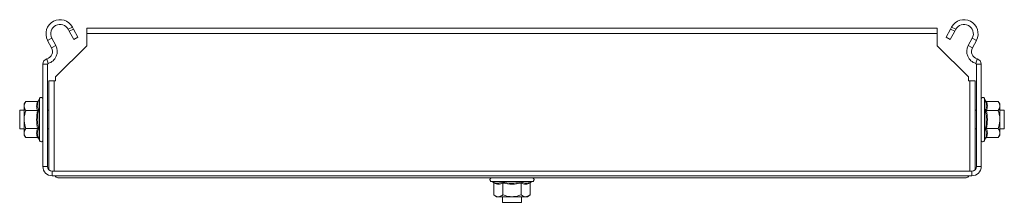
# Model space of a CAD drawing. Header units: millimetres. Extents: x -222 to 2166, y -665 to -42.
# Tile 2 of 8: x -144 to 171, y -139 to -80. Entities that reach past the tile are written whole.
import ezdxf

# ---------------------------------------------------------------- set-up
doc = ezdxf.new("R2010")
doc.units = ezdxf.units.MM

msp = doc.modelspace()

# ---------------------------------------------------------------- linework, layer by layer
at = {"color": 7, "linetype": 'Continuous', "lineweight": 0}
for p, q in [((-127.02, -82.76), (-128.35, -83.47)), ((149.46, -84.78), (-122.45, -84.78)), ((155.36, -83.47), (154.03, -82.76)), ((-133.64, -86.29), (-134.97, -87)), ((161.98, -87), (160.65, -86.29)), ((-133.69, -89.38), (-132.37, -88.67)), ((159.38, -88.67), (160.71, -89.38)), ((-135.2, -92.95), (-134.78, -94.39)), ((162.21, -92.95), (161.79, -94.39)), ((-134.99, -94.68), (-136.49, -94.68)), ((163.51, -94.68), (162.01, -94.68)), ((-132.89, -99.97), (-132.89, -128.88)), ((159.9, -99.97), (159.9, -128.88)), ((-137.59, -112.38), (-137.59, -105.65)), ((164.61, -105.65), (164.61, -119.1)), ((-137.59, -119.1), (-137.59, -112.38)), ((-136.49, -127.38), (-134.99, -127.38)), ((-133.49, -128.88), (-133.49, -130.38)), ((160.51, -130.38), (160.51, -128.88)), ((162.01, -127.38), (163.51, -127.38)), ((20.23, -132.18), (6.78, -132.18))]:
    msp.add_line(p, q, dxfattribs=at)
at = {"color": 7, "linetype": 'Continuous', "lineweight": 15}
for p, q in [((-128.35, -83.47), (-128.02, -84.08)), ((-128.02, -84.08), (-126.69, -83.38)), ((-126.61, -86.73), (-128.02, -84.08)), ((-127.02, -82.76), (-126.69, -83.38)), ((-126.69, -83.38), (-125.28, -86.02)), ((149.46, -83.08), (-122.45, -83.08)), ((-122.45, -84.78), (-122.45, -83.08)), ((-122.45, -88.72), (-122.45, -84.78)), ((149.46, -83.08), (149.46, -84.78)), ((149.46, -84.78), (149.46, -88.72)), ((152.29, -86.02), (153.71, -83.38)), ((155.03, -84.08), (153.62, -86.73)), ((153.71, -83.38), (154.03, -82.76)), ((153.71, -83.38), (155.03, -84.08)), ((155.03, -84.08), (155.36, -83.47)), ((-133.69, -89.38), (-134.97, -87)), ((-132.37, -88.67), (-133.64, -86.29)), ((-125.28, -86.02), (-126.61, -86.73)), ((153.62, -86.73), (152.29, -86.02)), ((160.65, -86.29), (159.38, -88.67)), ((161.98, -87), (160.71, -89.38)), ((-132.45, -98.72), (-122.45, -88.72)), ((149.46, -88.72), (159.46, -98.72)), ((-136.49, -127.38), (-136.49, -94.68)), ((-134.99, -127.38), (-134.99, -94.68)), ((162.01, -94.68), (162.01, -127.38)), ((163.51, -94.68), (163.51, -127.38)), ((-134.59, -99.97), (-134.59, -128.4)), ((-134.59, -99.97), (-132.89, -99.97)), ((-132.89, -99.97), (-132.45, -99.97)), ((-132.45, -99.97), (-132.45, -98.72)), ((159.46, -98.72), (159.46, -99.97)), ((159.46, -99.97), (159.9, -99.97)), ((159.9, -99.97), (161.6, -99.97)), ((161.6, -99.97), (161.6, -128.4)), ((-141.89, -106.6), (-142.49, -107.38)), ((-138.21, -106.6), (-141.89, -106.6)), ((-137.59, -105.65), (-137.84, -106.31)), ((164.85, -106.31), (164.61, -105.65)), ((165.22, -106.6), (168.91, -106.6)), ((169.51, -107.38), (168.91, -106.6)), ((-142.49, -109.38), (-143.89, -109.38)), ((-143.89, -109.38), (-143.89, -115.38)), ((-142.49, -107.38), (-142.49, -108.05)), ((-142.49, -112.38), (-142.49, -108.05)), ((-138.21, -109.49), (-141.89, -109.49)), ((-134.59, -109.38), (-134.99, -109.38)), ((162.01, -109.38), (161.6, -109.38)), ((165.22, -109.49), (168.91, -109.49)), ((169.51, -108.05), (169.51, -107.38)), ((169.51, -112.38), (169.51, -108.05)), ((170.9, -109.38), (169.51, -109.38)), ((170.9, -112.38), (170.9, -109.38)), ((-142.49, -112.38), (-142.49, -116.71)), ((169.51, -116.71), (169.51, -112.38)), ((170.9, -115.38), (170.9, -112.38)), ((-143.89, -115.38), (-142.49, -115.38)), ((-138.21, -115.26), (-141.89, -115.26)), ((-134.99, -115.38), (-134.59, -115.38)), ((161.6, -115.38), (162.01, -115.38)), ((165.22, -115.26), (168.91, -115.26)), ((169.51, -115.38), (170.9, -115.38)), ((-142.49, -116.71), (-142.49, -117.38)), ((-142.49, -117.38), (-141.89, -118.15)), ((-138.21, -118.15), (-141.89, -118.15)), ((-137.84, -118.44), (-137.59, -119.1)), ((164.61, -119.1), (164.85, -118.44)), ((165.22, -118.15), (168.91, -118.15)), ((168.91, -118.15), (169.51, -117.38)), ((169.51, -117.38), (169.51, -116.71)), ((160.51, -128.88), (-133.49, -128.88)), ((160.51, -130.38), (-133.49, -130.38)), ((-132.45, -130.58), (-132.45, -130.38)), ((158.4, -131.08), (-131.39, -131.08)), ((6.78, -132.18), (7.44, -132.42)), ((19.57, -132.42), (20.23, -132.18)), ((159.46, -130.38), (159.46, -130.58)), ((7.73, -132.79), (7.73, -136.48)), ((10.62, -132.79), (10.62, -136.48)), ((16.39, -132.79), (16.39, -136.48)), ((19.28, -132.79), (19.28, -136.48)), ((7.73, -136.48), (8.51, -137.08)), ((8.51, -137.08), (9.17, -137.08)), ((9.17, -137.08), (13.51, -137.08)), ((10.51, -137.08), (10.51, -138.88)), ((13.51, -137.08), (17.84, -137.08)), ((16.51, -138.88), (16.51, -137.08)), ((17.84, -137.08), (18.51, -137.08)), ((18.51, -137.08), (19.28, -136.48)), ((10.51, -138.88), (13.51, -138.88)), ((13.51, -138.88), (16.51, -138.88))]:
    msp.add_line(p, q, dxfattribs=at)
for centre, radius, start, end in [((-130.99, -84.88), 4.5, 28.0725, 208.0725), ((158.01, -84.88), 4.5, 331.9275, 151.9275), ((-130.99, -84.88), 3, 28.0725, 208.0725), ((158.01, -84.88), 3, 331.9275, 151.9275), ((-135.9, -90.55), 2.5, 286.2863, 28.0725), ((-135.9, -90.55), 4, 286.2863, 28.0725), ((162.91, -90.55), 4, 151.9275, 253.7137), ((162.91, -90.55), 2.5, 151.9275, 253.7137), ((-134.69, -94.68), 1.8, 106.2863, 180), ((-134.69, -94.68), 0.3, 106.2863, 180), ((161.71, -94.68), 0.3, 0, 73.7137), ((161.71, -94.68), 1.8, 0, 73.7137), ((-137.06, -105.84), 0.567, 0, 160), ((164.07, -105.84), 0.567, 20, 180), ((-137.06, -118.91), 0.567, 200, 0), ((164.07, -118.91), 0.567, 180, 340), ((-133.49, -127.38), 3, 180, 270), ((-133.49, -127.38), 1.5, 180, 270), ((160.51, -127.38), 1.5, 270, 0), ((160.51, -127.38), 3, 270, 0), ((6.97, -131.64), 0.567, 90, 250), ((20.04, -131.64), 0.567, 290, 90)]:
    msp.add_arc(centre, radius, start, end, dxfattribs=at)
for points, knots in [([(-141.89, -106.6), (-142.17, -107.03), (-142.48, -107.5), (-142.49, -108), (-142.49, -108.05)], [0, 0, 0, 0, 0.8960355, 1, 1, 1, 1]), ([(-137.84, -106.31), (-137.84, -106.31), (-137.85, -106.35), (-137.89, -106.43), (-137.98, -106.53), (-138.09, -106.59), (-138.17, -106.6), (-138.21, -106.6)], [0, 0, 0, 0, 0.007907, 0.267535, 0.528616, 0.763821, 1, 1, 1, 1]), ([(-137.84, -106.31), (-137.88, -106.43), (-138.08, -107.03), (-138.23, -108.07), (-137.96, -108.94), (-137.84, -109.34)], [0, 0, 0, 0, 0.118083, 0.592256, 1, 1, 1, 1]), ([(164.85, -106.31), (164.85, -106.31), (164.86, -106.35), (164.9, -106.43), (164.99, -106.53), (165.1, -106.59), (165.18, -106.6), (165.22, -106.6)], [0, 0, 0, 0, 0.007907, 0.267534, 0.528593, 0.763822, 1, 1, 1, 1]), ([(169.51, -108.05), (169.42, -107.65), (169.32, -107.16), (168.97, -106.7), (168.91, -106.6)], [0, 0, 0, 0, 0.801464, 1, 1, 1, 1]), ([(-142.49, -108.05), (-142.41, -108.44), (-142.31, -108.94), (-141.96, -109.4), (-141.89, -109.49)], [0, 0, 0, 0, 0.8014654, 1, 1, 1, 1]), ([(-142.49, -112.38), (-142.49, -112.23), (-142.47, -111.28), (-142.21, -110.31), (-141.91, -109.52), (-141.89, -109.49)], [0, 0, 0, 0, 0.148486, 0.965572, 1, 1, 1, 1]), ([(-138.21, -109.49), (-138.17, -109.49), (-138.09, -109.48), (-137.98, -109.45), (-137.89, -109.41), (-137.85, -109.37), (-137.84, -109.35), (-137.84, -109.34)], [0, 0, 0, 0, 0.236158, 0.471356, 0.732478, 0.992032, 1, 1, 1, 1]), ([(164.85, -109.34), (164.85, -109.35), (164.86, -109.37), (164.9, -109.41), (164.99, -109.45), (165.1, -109.48), (165.18, -109.49), (165.22, -109.49)], [0, 0, 0, 0, 0.007968, 0.267521, 0.528621, 0.763843, 1, 1, 1, 1]), ([(168.91, -109.49), (169.18, -109.07), (169.49, -108.59), (169.5, -108.1), (169.51, -108.05)], [0, 0, 0, 0, 0.896036, 1, 1, 1, 1]), ([(169.51, -112.38), (169.5, -112.23), (169.48, -111.28), (169.22, -110.31), (168.92, -109.52), (168.91, -109.49)], [0, 0, 0, 0, 0.1484857, 0.9655705, 1, 1, 1, 1]), ([(-141.89, -115.26), (-141.99, -115.02), (-142.33, -114.1), (-142.43, -113.11), (-142.49, -112.38)], [0, 0, 0, 0, 0.263253, 1, 1, 1, 1]), ([(168.91, -115.26), (169, -115.02), (169.34, -114.1), (169.44, -113.11), (169.51, -112.38)], [0, 0, 0, 0, 0.263255, 1, 1, 1, 1]), ([(-141.89, -115.26), (-142.17, -115.69), (-142.48, -116.16), (-142.49, -116.66), (-142.49, -116.71)], [0, 0, 0, 0, 0.896036, 1, 1, 1, 1]), ([(-138.21, -115.26), (-138.17, -115.27), (-138.09, -115.27), (-137.98, -115.3), (-137.89, -115.35), (-137.85, -115.39), (-137.84, -115.41), (-137.84, -115.41)], [0, 0, 0, 0, 0.236158, 0.471356, 0.732478, 0.992032, 1, 1, 1, 1]), ([(164.85, -115.41), (164.85, -115.41), (164.86, -115.39), (164.9, -115.35), (164.99, -115.3), (165.1, -115.27), (165.18, -115.27), (165.22, -115.26)], [0, 0, 0, 0, 0.007968, 0.267521, 0.528621, 0.763843, 1, 1, 1, 1]), ([(164.85, -118.44), (164.89, -118.32), (165.09, -117.72), (165.24, -116.69), (164.97, -115.81), (164.85, -115.41)], [0, 0, 0, 0, 0.1180834, 0.5922565, 1, 1, 1, 1]), ([(169.51, -116.71), (169.42, -116.31), (169.32, -115.82), (168.97, -115.36), (168.91, -115.26)], [0, 0, 0, 0, 0.801464, 1, 1, 1, 1]), ([(-142.49, -116.71), (-142.41, -117.1), (-142.31, -117.6), (-141.96, -118.06), (-141.89, -118.15)], [0, 0, 0, 0, 0.801466, 1, 1, 1, 1]), ([(-138.21, -118.15), (-138.17, -118.16), (-138.09, -118.16), (-137.98, -118.23), (-137.89, -118.32), (-137.85, -118.4), (-137.84, -118.44), (-137.84, -118.44)], [0, 0, 0, 0, 0.236179, 0.471383, 0.732464, 0.992092, 1, 1, 1, 1]), ([(165.22, -118.15), (165.18, -118.16), (165.1, -118.16), (164.99, -118.23), (164.9, -118.32), (164.86, -118.4), (164.85, -118.44), (164.85, -118.44)], [0, 0, 0, 0, 0.236178, 0.471406, 0.732465, 0.992092, 1, 1, 1, 1]), ([(168.91, -118.15), (169.18, -117.73), (169.49, -117.25), (169.5, -116.76), (169.51, -116.71)], [0, 0, 0, 0, 0.896035, 1, 1, 1, 1]), ([(-131.39, -131.08), (-131.57, -131.05), (-131.92, -131.01), (-132.27, -130.72), (-132.45, -130.58)], [0, 0, 0, 0, 0.499991, 1, 1, 1, 1]), ([(159.46, -130.58), (159.28, -130.72), (158.93, -131.01), (158.58, -131.05), (158.4, -131.08)], [0, 0, 0, 0, 0.500006, 1, 1, 1, 1]), ([(7.44, -132.42), (7.56, -132.46), (8.16, -132.67), (9.19, -132.81), (10.07, -132.54), (10.47, -132.42)], [0, 0, 0, 0, 0.118084, 0.592256, 1, 1, 1, 1]), ([(7.73, -132.79), (7.73, -132.75), (7.72, -132.67), (7.65, -132.57), (7.56, -132.48), (7.48, -132.43), (7.44, -132.42), (7.44, -132.42)], [0, 0, 0, 0, 0.236184, 0.471398, 0.732465, 0.992087, 1, 1, 1, 1]), ([(10.47, -132.42), (10.47, -132.42), (10.49, -132.43), (10.53, -132.48), (10.58, -132.57), (10.61, -132.67), (10.62, -132.75), (10.62, -132.79)], [0, 0, 0, 0, 0.007973, 0.267522, 0.52863, 0.763837, 1, 1, 1, 1]), ([(16.54, -132.42), (16.54, -132.42), (16.52, -132.43), (16.48, -132.48), (16.43, -132.57), (16.4, -132.67), (16.39, -132.75), (16.39, -132.79)], [0, 0, 0, 0, 0.007973, 0.267522, 0.52863, 0.763837, 1, 1, 1, 1]), ([(19.57, -132.42), (19.57, -132.42), (19.53, -132.43), (19.45, -132.48), (19.36, -132.57), (19.29, -132.67), (19.28, -132.75), (19.28, -132.79)], [0, 0, 0, 0, 0.007914, 0.267535, 0.528603, 0.763817, 1, 1, 1, 1]), ([(7.73, -136.48), (8.16, -136.75), (8.63, -137.06), (9.12, -137.08), (9.17, -137.08)], [0, 0, 0, 0, 0.896035, 1, 1, 1, 1]), ([(9.17, -137.08), (9.57, -137), (10.07, -136.9), (10.53, -136.55), (10.62, -136.48)], [0, 0, 0, 0, 0.801464, 1, 1, 1, 1]), ([(10.62, -136.48), (10.86, -136.57), (11.79, -136.92), (12.78, -137.01), (13.51, -137.08)], [0, 0, 0, 0, 0.2632542, 1, 1, 1, 1]), ([(13.51, -137.08), (13.65, -137.07), (14.6, -137.05), (15.58, -136.79), (16.36, -136.49), (16.39, -136.48)], [0, 0, 0, 0, 0.148486, 0.965571, 1, 1, 1, 1]), ([(16.39, -136.48), (16.82, -136.75), (17.29, -137.06), (17.78, -137.08), (17.84, -137.08)], [0, 0, 0, 0, 0.896036, 1, 1, 1, 1]), ([(17.84, -137.08), (18.23, -137), (18.73, -136.9), (19.19, -136.55), (19.28, -136.48)], [0, 0, 0, 0, 0.8014644, 1, 1, 1, 1])]:
    msp.add_open_spline(points, degree=3, knots=knots, dxfattribs=at)
at = {"color": 7, "linetype": 'Continuous', "lineweight": 0}
for points, knots in [([(-138.21, -109.49), (-138.34, -109.02), (-138.61, -108.06), (-138.34, -107.09), (-138.21, -106.6)], [0, 0, 0, 0, 0.49215, 1, 1, 1, 1]), ([(164.85, -109.34), (164.89, -109.23), (165.09, -108.64), (165.24, -107.63), (164.97, -106.73), (164.85, -106.31)], [0, 0, 0, 0, 0.118084, 0.592257, 1, 1, 1, 1]), ([(165.22, -106.6), (165.35, -107.08), (165.62, -108.04), (165.35, -109), (165.22, -109.49)], [0, 0, 0, 0, 0.49215, 1, 1, 1, 1]), ([(-138.21, -115.26), (-138.34, -114.32), (-138.61, -112.39), (-138.34, -110.47), (-138.21, -109.49)], [0, 0, 0, 0, 0.492148, 1, 1, 1, 1]), ([(-137.84, -109.34), (-137.88, -109.58), (-138.08, -110.77), (-138.23, -112.81), (-137.96, -114.59), (-137.84, -115.41)], [0, 0, 0, 0, 0.1180832, 0.5922585, 1, 1, 1, 1]), ([(164.85, -115.41), (164.89, -115.17), (165.09, -113.99), (165.24, -111.94), (164.97, -110.17), (164.85, -109.34)], [0, 0, 0, 0, 0.1180832, 0.5922585, 1, 1, 1, 1]), ([(165.22, -109.49), (165.35, -110.44), (165.62, -112.36), (165.35, -114.29), (165.22, -115.26)], [0, 0, 0, 0, 0.492148, 1, 1, 1, 1]), ([(-138.21, -118.15), (-138.34, -117.68), (-138.61, -116.72), (-138.34, -115.75), (-138.21, -115.26)], [0, 0, 0, 0, 0.49215, 1, 1, 1, 1]), ([(-137.84, -115.41), (-137.88, -115.53), (-138.08, -116.11), (-138.23, -117.13), (-137.96, -118.03), (-137.84, -118.44)], [0, 0, 0, 0, 0.118084, 0.592257, 1, 1, 1, 1]), ([(165.22, -115.26), (165.35, -115.74), (165.62, -116.7), (165.35, -117.66), (165.22, -118.15)], [0, 0, 0, 0, 0.49215, 1, 1, 1, 1]), ([(10.62, -132.79), (10.14, -132.92), (9.18, -133.19), (8.22, -132.93), (7.73, -132.79)], [0, 0, 0, 0, 0.49215, 1, 1, 1, 1]), ([(10.47, -132.42), (10.71, -132.46), (11.89, -132.67), (13.94, -132.81), (15.72, -132.54), (16.54, -132.42)], [0, 0, 0, 0, 0.1180833, 0.5922586, 1, 1, 1, 1]), ([(16.39, -132.79), (15.44, -132.92), (13.52, -133.19), (11.6, -132.93), (10.62, -132.79)], [0, 0, 0, 0, 0.492148, 1, 1, 1, 1]), ([(19.28, -132.79), (18.81, -132.92), (17.84, -133.19), (16.88, -132.93), (16.39, -132.79)], [0, 0, 0, 0, 0.49215, 1, 1, 1, 1]), ([(16.54, -132.42), (16.65, -132.46), (17.24, -132.67), (18.25, -132.81), (19.15, -132.54), (19.57, -132.42)], [0, 0, 0, 0, 0.118084, 0.592257, 1, 1, 1, 1])]:
    msp.add_open_spline(points, degree=3, knots=knots, dxfattribs=at)

doc.saveas('drawing.dxf')
